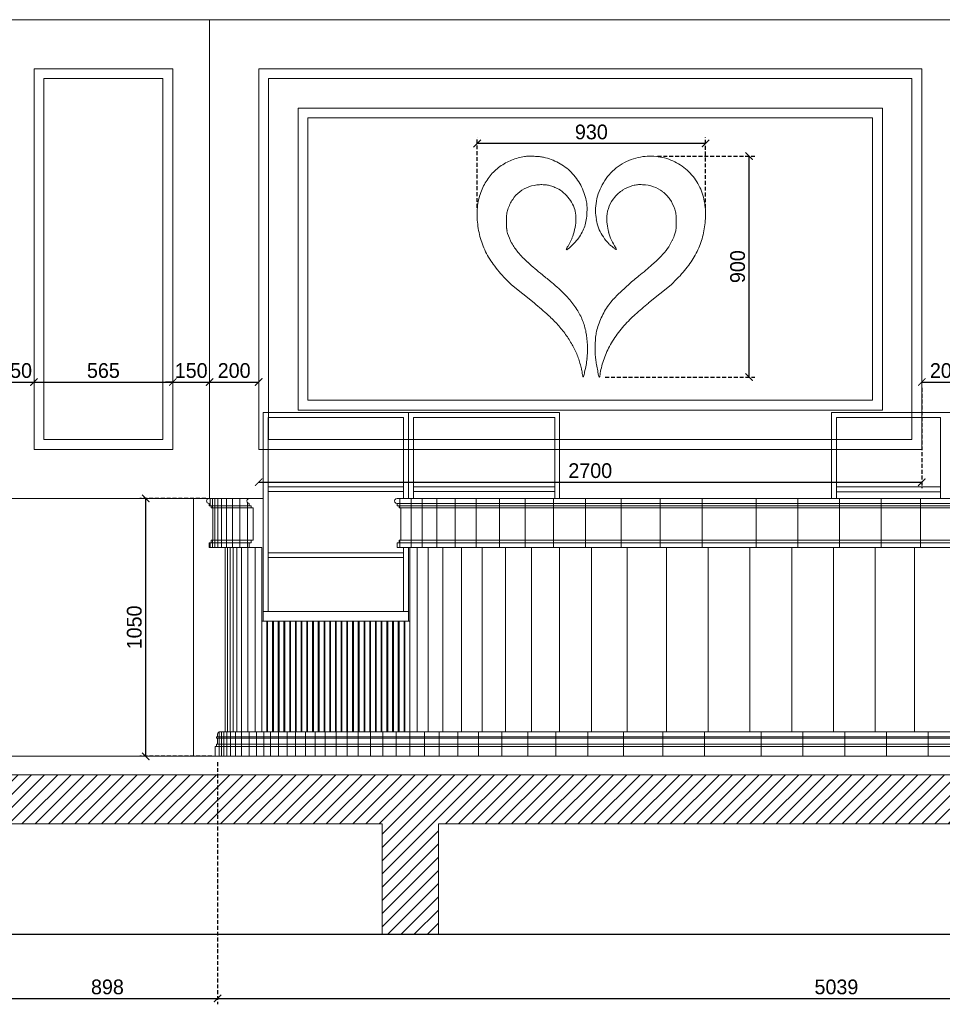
# Model space of a CAD drawing. Header units: millimetres. Extents: x 325 to 282792, y 120 to 12645.
# Tile 12 of 15: x 272861 to 276618, y 4775 to 8785. Entities that reach past the tile are written whole.
import ezdxf

# ---------------------------------------------------------------- set-up
doc = ezdxf.new("R2010")
doc.units = ezdxf.units.MM
doc.header["$LTSCALE"] = 2.5
doc.linetypes.add('DASHED2', pattern=[9.525, 6.35, -3.175])
for name, color, linetype, lineweight in [('Dimension', 40, 'Continuous', 0), ('ELEVATION 1', 143, 'Continuous', 18), ('ELEVATION 3', 23, 'Continuous', 13), ('ELEVATION 4', 157, 'Continuous', 9), ('ELEVATION 5', 156, 'Continuous', 5), ('HATCH LIGHT', 250, 'Continuous', 0)]:
    doc.layers.add(name, color=color, linetype=linetype, lineweight=lineweight)
doc.layers.add('ELEVATION-4', color=8, linetype='Continuous')
doc.styles.get("Standard").update_dxf_attribs({"font": 'GOTHIC.TTF'})
doc.dimstyles.new('AJKD_30', dxfattribs={"dimscale": 30, "dimtxt": 2, "dimasz": 1, "dimexe": 0.8, "dimexo": 0.8, "dimgap": 0.5, "dimtad": 1, "dimdec": 0, "dimzin": 0, "dimdsep": 46, "dimtxsty": 'Standard', "dimblk": 'ARCHTICK', "dimcen": 0.125, "dimclrd": 251, "dimclre": 251, "dimclrt": 42, "dimadec": 0, "dimazin": 0, "dimtfac": 1, "dimtdec": 0, "dimtix": 1, "dimtmove": 1, "dimatfit": 3, "dimfxl": 0, "dimtolj": 1, "dimtzin": 0, "dimarcsym": 0})

# ---------------------------------------------------------------- blocks, each defined once
blk = doc.blocks.new('logo')
for p, q in [((189541.6, -17674.9), (189551.6, -17685.2)), ((189822.6, -17685.2), (189832.2, -17675.4)), ((189590.2, -17716.1), (189551.6, -17685.2)), ((189784.2, -17716.1), (189822.6, -17685.2))]:
    blk.add_line(p, q)
for centre, radius, start, end in [((189586.5, -17558.6), 91.5, 112.1185, 126.4138), ((189587, -17559.8), 92.8, 97.9705, 112.1186), ((189581.8, -17522.4), 55.1, 90.8657, 97.9706), ((189583.5, -17635.4), 168.1, 87.7713, 90.8657), ((189583.5, -17636.1), 168.8, 84.6676, 87.7713), ((189593.4, -17529.3), 61.5, 78.0767, 84.6675), ((189586.8, -17560.9), 93.8, 61.4839, 78.0766), ((189786, -17557.2), 89.9, 97.278, 118.3298), ((189787, -17564.9), 97.7, 79.8391, 97.278), ((189788, -17559.1), 91.8, 61.5661, 79.839), ((189586.8, -17559), 92.1, 126.4138, 140.6671), ((189587.5, -17559.5), 92.3, 44.6842, 61.4839), ((189787.5, -17560), 93.1, 118.3298, 138.839), ((189788.6, -17558), 90.6, 43.1616, 61.5661), ((189589.1, -17560.9), 95, 140.6672, 154.5867), ((189587, -17560), 93, 27.9554, 44.6842), ((189788, -17560.4), 93.7, 138.839, 159.2775), ((189786.9, -17559.6), 93, 25.1085, 43.1617), ((189592.9, -17562.7), 99.2, 154.5867, 161.9893), ((189599.5, -17570.6), 54.6, 109.3351, 127.8426), ((189602.8, -17580.2), 64.7, 93.0443, 109.3351), ((189603, -17583.5), 68, 86.3747, 93.0443), ((189604.1, -17566.6), 51.1, 78.1147, 86.3747), ((189604, -17567.1), 51.6, 69.8981, 78.1147), ((189597.4, -17585.1), 70.7, 63.4113, 69.8982), ((189605.8, -17568.3), 52, 48.7908, 63.4113), ((189583.6, -17561.8), 96.8, 11.7186, 27.9554), ((189772.9, -17575.7), 60.4, 122.2625, 139.6901), ((189774.2, -17577.7), 62.9, 105.3414, 122.2626), ((189775.2, -17581.2), 66.4, 101.7002, 105.3414), ((189768, -17546.4), 30.9, 95.2486, 101.7003), ((189768.6, -17553.5), 38.1, 89.5787, 95.2487), ((189767.9, -17653.6), 138.2, 87.4053, 89.5786), ((189771.2, -17581), 65.5, 71.1279, 87.4053), ((189774.4, -17571.6), 55.6, 52.7259, 71.1279), ((189781.1, -17562.4), 99.4, 17.0447, 25.1086), ((189590.3, -17561.8), 96.4, 161.9894, 169.5503), ((189612.1, -17579.6), 70.1, 146.122, 161.5203), ((189600.2, -17571.6), 55.8, 127.8426, 146.1219), ((189595.7, -17579.9), 67.4, 36.7461, 48.7907), ((189597, -17578.9), 65.7, 24.5603, 36.7461), ((189587.5, -17561), 92.9, 8.5943, 11.7185), ((189786.4, -17559.8), 92, 159.2775, 180), ((189771.2, -17574.2), 58.2, 139.69, 157.4841), ((189774.2, -17571.9), 55.9, 34.3884, 52.726), ((189765, -17578.2), 67, 18.3714, 34.3884), ((189778.4, -17563.2), 102.2, 9.1475, 17.0448), ((189639.2, -17565.7), 145.6, 176.7666, 182.4239), ((189598.9, -17563.4), 105.2, 169.5504, 176.7666), ((189600.9, -17575.8), 58.2, 161.5203, 165.9212), ((189615.2, -17570.6), 45.7, 8.5653, 24.5603), ((189629.7, -17554.6), 50.2, 3.6417, 8.5942), ((189615, -17555.6), 64.9, 359.4111, 3.6416), ((189446.6, -17553.8), 233.3, 357.778, 359.4111), ((189767.4, -17572.6), 54, 157.4841, 176.2932), ((189765.8, -17577.9), 66.2, 14.3204, 18.3714), ((189770.2, -17564.5), 110.5, 1.5666, 9.1475), ((189649, -17565.3), 155.4, 182.424, 192.9547), ((189931.2, -17579.1), 387.9, 178.6355, 179.7894), ((189593.4, -17571.1), 50, 173.4133, 178.6354), ((189572.1, -17568.6), 28.6, 165.9212, 173.4132), ((189597.6, -17573.2), 63.5, 356.4546, 8.5653), ((189613.6, -17565.3), 65.7, 341.5506, 351.1878), ((189570.6, -17558.7), 109.2, 351.1878, 357.778), ((189786, -17559.8), 91.6, 180, 189.4612), ((189767.5, -17562.9), 72.9, 189.4612, 200.6966), ((189784.4, -17573.7), 71.1, 176.2932, 186.8497), ((189802.4, -17568.6), 28.4, 6.7003, 14.3204), ((189782.6, -17570.9), 48.3, 1.307, 6.7003), ((189437.9, -17578.8), 393.1, 0.1554, 1.307), ((189739.5, -17565.3), 141.2, 355.2594, 1.5665), ((189886.1, -17578.9), 342.8, 179.7894, 181.0417), ((189604.6, -17584.1), 61.3, 181.0416, 185.5188), ((189580.2, -17586.4), 36.7, 185.5188, 191.6805), ((189563.8, -17570.2), 97.5, 338.2995, 347.2395), ((189569.7, -17571.5), 91.4, 347.2395, 356.4546), ((189615.4, -17565.9), 63.8, 331.7505, 341.5506), ((189765.4, -17563.7), 70.6, 200.6966, 212.1252), ((189807.1, -17571), 93.9, 186.8497, 195.4135), ((189783.3, -17585.5), 47.6, 347.9032, 356.8384), ((189650.7, -17578.2), 180.3, 356.8385, 0.1554), ((189722.5, -17563.9), 158.3, 345.3049, 355.2594), ((189625.7, -17570.6), 131.5, 192.9547, 204.8921), ((189599.1, -17582.5), 56.1, 191.6805, 196.1646), ((189619.6, -17576.6), 77.4, 196.1646, 209.2705), ((189571.3, -17573.1), 89.5, 328.7654, 338.2994), ((189619.5, -17574), 56, 316.7884, 324.6129), ((189585.8, -17550), 97.4, 324.6128, 331.7505), ((189773.6, -17558.5), 80.3, 212.1252, 222.4996), ((189812.6, -17569.5), 99.7, 195.4134, 203.7358), ((189706.2, -17554.2), 130.7, 334.248, 338.4104), ((189787.5, -17586.4), 43.2, 338.4104, 347.9032), ((189746.3, -17570.2), 133.7, 334.0059, 345.3049), ((189640.2, -17565), 101, 209.2705, 220.0099), ((189735.3, -17670.1), 101.1, 152.6701, 153.703), ((189644.8, -17625.4), 0.252, 153.703, 223.7394), ((189645.5, -17624.7), 1.22, 223.7393, 311.1924), ((189691.3, -17647.4), 51.7, 150.2578, 152.6701), ((189441.8, -17391.9), 310.6, 311.1925, 312.9592), ((189731.7, -17670.4), 98.2, 148.7654, 150.2578), ((189554, -17512.5), 145.9, 312.9592, 316.7885), ((189789.2, -17544.2), 101.5, 222.4996, 226.0246), ((189793.8, -17539.5), 108.1, 226.0246, 229.3865), ((189809.7, -17570.8), 96.5, 203.7357, 212.2631), ((189823.2, -17505.2), 153.2, 229.3865, 231.4917), ((189729.4, -17623), 2.66, 231.4916, 270), ((189708.5, -17634.6), 23.2, 28.5115, 32.2631), ((189720.5, -17628.1), 9.56, 21.2388, 28.5115), ((189725, -17626.4), 4.73, 11.3726, 21.2388), ((189729.4, -17625.5), 0.184, 270, 11.3727), ((189714.3, -17549.8), 126, 316.4909, 324.0148), ((189748.6, -17574.7), 83.6, 324.0147, 334.2481), ((189637.6, -17565.1), 144.6, 204.8921, 216.2121), ((189694, -17519.9), 171.3, 220.0099, 227.9319), ((189645.7, -17484.7), 220.6, 311.0185, 316.4908), ((189735, -17564.7), 146.2, 323.2544, 334.006), ((189704.2, -17516.4), 227.1, 216.212, 224.2828), ((189988.6, -17193.5), 610.9, 227.932, 231.0065), ((189250.3, -17030.1), 823.1, 308.9639, 311.0185), ((189670.5, -17516.5), 226.7, 315.5161, 323.2545), ((188815.3, -18642.8), 1253.8, 50.0621, 51.0066), ((190124.4, -18110.9), 567, 128.9639, 131.1543), ((189349.1, -18005.1), 422.2, 47.9357, 50.0622), ((189455.4, -17887.4), 263.6, 45.1873, 47.9357), ((190024.5, -17996.6), 415.1, 131.1543, 133.9215), ((189531.7, -17810.5), 155.2, 41.1007, 45.1872), ((189526.1, -17815.5), 162.7, 32.9467, 41.1006), ((189961.9, -17931.6), 324.9, 133.9215, 136.9488), ((187888.7, -19722), 2630.4, 49.3382, 49.6953), ((189826.7, -17797.5), 135, 144.6544, 150.055), ((189792.1, -17773), 92.6, 136.9488, 144.6545), ((190106.7, -18119.7), 516.4, 130.2976, 131.9514), ((190854.2, -19001.1), 1672.1, 129.7831, 130.2976), ((189174.5, -18225.1), 657, 47.9662, 49.3383), ((189466.5, -17901.2), 220.9, 44.8734, 47.9663), ((189570.5, -17786.7), 109.8, 21.9954, 32.9466), ((189820.1, -17794.2), 127.6, 155.5668, 161.1596), ((189823.6, -17795.7), 131.4, 150.0549, 155.5669), ((189920.3, -17912.2), 237.5, 131.9514, 134.9072), ((189479.9, -17887.9), 202, 38.8395, 44.8734), ((189573.6, -17785.4), 106.4, 10.8509, 21.9953), ((189809.9, -17790.7), 116.8, 161.1596, 167.1362), ((189907.8, -17899.7), 219.8, 134.9073, 142.6017), ((189492.8, -17877.5), 185.5, 32.407, 38.8394), ((189536.9, -17792.4), 143.8, 1.9587, 10.8509), ((189923.6, -17795.2), 230.1, 174.6639, 177.7716), ((189764.4, -17780.3), 70.2, 167.1363, 174.6638), ((189872.7, -17872.9), 175.7, 142.6017, 151.7051), ((189501.6, -17871.9), 175, 25.7836, 32.4069), ((189513.4, -17793.2), 167.3, 358.0477, 1.9588), ((189928.3, -17795.3), 234.8, 177.7716, 180.9018), ((189855.5, -17863.6), 156.1, 151.7051, 161.3796), ((189522.7, -17861.7), 151.7, 18.4098, 25.7835), ((189524.1, -17793.6), 156.6, 353.9384, 358.0477), ((189799.7, -17797.4), 106.1, 180.9018, 186.5683), ((189854.1, -17791.1), 160.8, 186.5682, 189.5896), ((189525.3, -17860.8), 148.8, 16.6046, 18.4098), ((189489.3, -17871.6), 186.4, 15.0798, 16.6046), ((189506.7, -17866.9), 168.4, 13.5397, 15.0798), ((189481.6, -17786.5), 199.7, 346.4568, 349.9114), ((189518, -17793), 162.8, 349.9114, 353.9385), ((190100.8, -17749.4), 411, 189.5895, 191.0888), ((189827.9, -17854.3), 127, 161.3797, 172.6752), ((189628.6, -17837.5), 43, 9.2921, 13.5397), ((191550.3, -17523.1), 1904.3, 189.2921, 189.5894), ((189673.9, -17840.1), 1.2, 189.5894, 240.2739), ((189673.5, -17840.8), 0.425, 240.274, 345.8914), ((188901.3, -17646.7), 796.7, 345.8914, 346.4568), ((190428, -17685.3), 744.5, 191.0888, 191.8996), ((189709.6, -17836.7), 10.3, 191.8996, 209.2326), ((189700.8, -17841.6), 0.249, 209.2325, 300.5177), ((189700.5, -17841.1), 0.804, 300.5178, 339.5644), ((189694.7, -17838.9), 7.08, 339.5644, 349.9491), ((189659.1, -17832.6), 43.2, 349.9492, 352.6752)]:
    blk.add_arc(centre, radius, start, end)
blk = doc.blocks.new('_ArchTick')
at = {"color": 0, "linetype": 'ByBlock', "const_width": 0.15}
blk.add_lwpolyline([(-0.5, -0.5), (0.5, 0.5)], dxfattribs=at)
blk = doc.blocks.new('*D156')
at = {"layer": 'Defpoints', "color": 0}
for p in [(272769.7, 5785.3), (273667.4, 5785.3), (273667.4, 4799.3)]:
    blk.add_point(p, dxfattribs=at)
at = {"layer": 'Dimension', "color": 251, "linetype": 'DASHED2', "lineweight": -2}
for p, q in [((272769.7, 5761.3), (272769.7, 4775.3)), ((273667.4, 5761.3), (273667.4, 4775.3))]:
    blk.add_line(p, q, dxfattribs=at)
at = {"layer": 'Dimension', "color": 251, "lineweight": -2}
blk.add_line((272769.7, 4799.3), (273667.4, 4799.3), dxfattribs=at)
at = {"layer": 'Dimension', "color": 251, "lineweight": -2, "xscale": 30, "yscale": 30, "zscale": 30, "rotation": 180}
blk.add_blockref('_ArchTick', (272769.7, 4799.3), dxfattribs=at)
at = {"layer": 'Dimension', "color": 251, "lineweight": -2, "xscale": 30, "yscale": 30, "zscale": 30}
blk.add_blockref('_ArchTick', (273667.4, 4799.3), dxfattribs=at)
at = {"layer": 'Dimension', "color": 42, "insert": (273218.6, 4845.8), "char_height": 60, "attachment_point": 5}
blk.add_mtext('\\A1;898', dxfattribs=at)
blk = doc.blocks.new('*D157')
at = {"layer": 'Defpoints', "color": 0}
for p in [(273667.4, 5785.3), (278706.7, 5785.3), (278706.7, 4799.3)]:
    blk.add_point(p, dxfattribs=at)
at = {"layer": 'Dimension', "color": 251, "linetype": 'DASHED2', "lineweight": -2}
for p, q in [((273667.4, 5761.3), (273667.4, 4775.3)), ((278706.7, 5761.3), (278706.7, 4775.3))]:
    blk.add_line(p, q, dxfattribs=at)
at = {"layer": 'Dimension', "color": 251, "lineweight": -2}
blk.add_line((273667.4, 4799.3), (278706.7, 4799.3), dxfattribs=at)
at = {"layer": 'Dimension', "color": 251, "lineweight": -2, "xscale": 30, "yscale": 30, "zscale": 30, "rotation": 180}
blk.add_blockref('_ArchTick', (273667.4, 4799.3), dxfattribs=at)
at = {"layer": 'Dimension', "color": 251, "lineweight": -2, "xscale": 30, "yscale": 30, "zscale": 30}
blk.add_blockref('_ArchTick', (278706.7, 4799.3), dxfattribs=at)
at = {"layer": 'Dimension', "color": 42, "insert": (276187.1, 4845.8), "char_height": 60, "attachment_point": 5}
blk.add_mtext('\\A1;5039', dxfattribs=at)
blk = doc.blocks.new('*D167')
at = {"layer": 'Defpoints', "color": 0}
for p in [(272769.7, 7309.5), (272919.7, 7309.5), (272919.7, 7309.5)]:
    blk.add_point(p, dxfattribs=at)
at = {"layer": 'Dimension', "color": 251, "lineweight": -2}
for p, q in [((272769.7, 7309.5), (272739.7, 7309.5)), ((272769.7, 7309.5), (272919.7, 7309.5)), ((272919.7, 7309.5), (272949.7, 7309.5))]:
    blk.add_line(p, q, dxfattribs=at)
at = {"layer": 'Dimension', "color": 251, "lineweight": -2, "xscale": 30, "yscale": 30, "zscale": 30}
blk.add_blockref('_ArchTick', (272769.7, 7309.5), dxfattribs=at)
at = {"layer": 'Dimension', "color": 251, "lineweight": -2, "xscale": 30, "yscale": 30, "zscale": 30, "rotation": 180}
blk.add_blockref('_ArchTick', (272919.7, 7309.5), dxfattribs=at)
at = {"layer": 'Dimension', "color": 42, "insert": (272844.7, 7356), "char_height": 60, "attachment_point": 5}
blk.add_mtext('\\A1;150', dxfattribs=at)
blk = doc.blocks.new('*D168')
at = {"layer": 'Defpoints', "color": 0}
for p in [(272919.7, 7309.5), (273484.7, 7309.5), (273484.7, 7309.5)]:
    blk.add_point(p, dxfattribs=at)
at = {"layer": 'Dimension', "color": 251, "lineweight": -2}
blk.add_line((272919.7, 7309.5), (273484.7, 7309.5), dxfattribs=at)
at = {"layer": 'Dimension', "color": 251, "lineweight": -2, "xscale": 30, "yscale": 30, "zscale": 30, "rotation": 180}
blk.add_blockref('_ArchTick', (272919.7, 7309.5), dxfattribs=at)
at = {"layer": 'Dimension', "color": 251, "lineweight": -2, "xscale": 30, "yscale": 30, "zscale": 30}
blk.add_blockref('_ArchTick', (273484.7, 7309.5), dxfattribs=at)
at = {"layer": 'Dimension', "color": 42, "insert": (273202.2, 7356), "char_height": 60, "attachment_point": 5}
blk.add_mtext('\\A1;565', dxfattribs=at)
blk = doc.blocks.new('*D169')
at = {"layer": 'Defpoints', "color": 0}
for p in [(273484.7, 7309.5), (273634.7, 7309.6), (273634.7, 7309.5)]:
    blk.add_point(p, dxfattribs=at)
at = {"layer": 'Dimension', "color": 251, "lineweight": -2}
for p, q in [((273484.7, 7309.5), (273454.7, 7309.5)), ((273484.7, 7309.5), (273634.7, 7309.5)), ((273634.7, 7309.5), (273664.7, 7309.5))]:
    blk.add_line(p, q, dxfattribs=at)
at = {"layer": 'Dimension', "color": 251, "linetype": 'DASHED2', "lineweight": -2}
blk.add_line((273634.7, 7285.6), (273634.7, 7285.5), dxfattribs=at)
at = {"layer": 'Dimension', "color": 251, "lineweight": -2, "xscale": 30, "yscale": 30, "zscale": 30}
blk.add_blockref('_ArchTick', (273484.7, 7309.5), dxfattribs=at)
at = {"layer": 'Dimension', "color": 251, "lineweight": -2, "xscale": 30, "yscale": 30, "zscale": 30, "rotation": 180}
blk.add_blockref('_ArchTick', (273634.7, 7309.5), dxfattribs=at)
at = {"layer": 'Dimension', "color": 42, "insert": (273559.7, 7356), "char_height": 60, "attachment_point": 5}
blk.add_mtext('\\A1;150', dxfattribs=at)
blk = doc.blocks.new('*D170')
at = {"layer": 'Defpoints', "color": 0}
for p in [(273634.7, 7309.6), (273834.7, 7309.6), (273834.7, 7309.5)]:
    blk.add_point(p, dxfattribs=at)
at = {"layer": 'Dimension', "color": 251, "lineweight": -2}
blk.add_line((273634.7, 7309.6), (273834.7, 7309.6), dxfattribs=at)
at = {"layer": 'Dimension', "color": 251, "linetype": 'DASHED2', "lineweight": -2}
blk.add_line((273834.7, 7333.5), (273834.7, 7333.6), dxfattribs=at)
at = {"layer": 'Dimension', "color": 251, "lineweight": -2, "xscale": 30, "yscale": 30, "zscale": 30, "rotation": 180}
blk.add_blockref('_ArchTick', (273634.7, 7309.6), dxfattribs=at)
at = {"layer": 'Dimension', "color": 251, "lineweight": -2, "xscale": 30, "yscale": 30, "zscale": 30}
blk.add_blockref('_ArchTick', (273834.7, 7309.6), dxfattribs=at)
at = {"layer": 'Dimension', "color": 42, "insert": (273734.7, 7356.1), "char_height": 60, "attachment_point": 5}
blk.add_mtext('\\A1;200', dxfattribs=at)
blk = doc.blocks.new('*D171')
at = {"layer": 'Defpoints', "color": 0}
for p in [(276534.7, 7309.5), (273834.7, 6901.9), (276534.7, 6901.9)]:
    blk.add_point(p, dxfattribs=at)
at = {"layer": 'Dimension', "color": 251, "linetype": 'DASHED2', "lineweight": -2}
blk.add_line((276534.7, 7285.5), (276534.7, 6877.9), dxfattribs=at)
at = {"layer": 'Dimension', "color": 251, "lineweight": -2}
blk.add_line((273834.7, 6901.9), (276534.7, 6901.9), dxfattribs=at)
at = {"layer": 'Dimension', "color": 251, "lineweight": -2, "xscale": 30, "yscale": 30, "zscale": 30, "rotation": 180}
blk.add_blockref('_ArchTick', (273834.7, 6901.9), dxfattribs=at)
at = {"layer": 'Dimension', "color": 251, "lineweight": -2, "xscale": 30, "yscale": 30, "zscale": 30}
blk.add_blockref('_ArchTick', (276534.7, 6901.9), dxfattribs=at)
at = {"layer": 'Dimension', "color": 42, "insert": (275184.7, 6948.4), "char_height": 60, "attachment_point": 5}
blk.add_mtext('\\A1;2700', dxfattribs=at)
blk = doc.blocks.new('*D172')
at = {"layer": 'Defpoints', "color": 0}
for p in [(276534.7, 7309.5), (276734.7, 7309.5), (276734.7, 7309.5)]:
    blk.add_point(p, dxfattribs=at)
at = {"layer": 'Dimension', "color": 251, "lineweight": -2}
blk.add_line((276534.7, 7309.5), (276734.7, 7309.5), dxfattribs=at)
at = {"layer": 'Dimension', "color": 251, "lineweight": -2, "xscale": 30, "yscale": 30, "zscale": 30, "rotation": 180}
blk.add_blockref('_ArchTick', (276534.7, 7309.5), dxfattribs=at)
at = {"layer": 'Dimension', "color": 251, "lineweight": -2, "xscale": 30, "yscale": 30, "zscale": 30}
blk.add_blockref('_ArchTick', (276734.7, 7309.5), dxfattribs=at)
at = {"layer": 'Dimension', "color": 42, "insert": (276634.7, 7356), "char_height": 60, "attachment_point": 5}
blk.add_mtext('\\A1;200', dxfattribs=at)
blk = doc.blocks.new('*D183')
at = {"layer": 'Defpoints', "color": 0}
for p in [(273374.7, 6835.3), (273642.7, 6835.3), (273667.4, 5785.3)]:
    blk.add_point(p, dxfattribs=at)
at = {"layer": 'Dimension', "color": 251, "linetype": 'DASHED2', "lineweight": -2}
for p, q in [((273618.7, 6835.3), (273350.7, 6835.3)), ((273643.4, 5785.3), (273350.7, 5785.3))]:
    blk.add_line(p, q, dxfattribs=at)
at = {"layer": 'Dimension', "color": 251, "lineweight": -2}
blk.add_line((273374.7, 5785.3), (273374.7, 6835.3), dxfattribs=at)
at = {"layer": 'Dimension', "color": 251, "lineweight": -2, "xscale": 30, "yscale": 30, "zscale": 30}
for p, rotation in [((273374.7, 6835.3), 90), ((273374.7, 5785.3), 270)]:
    blk.add_blockref('_ArchTick', p, dxfattribs=dict(at, rotation=rotation))
at = {"layer": 'Dimension', "color": 42, "insert": (273328.2, 6310.3), "char_height": 60, "attachment_point": 5, "rotation": 90}
blk.add_mtext('\\A1;1050', dxfattribs=at)
blk = doc.blocks.new('*D199')
at = {"layer": 'Defpoints', "color": 0}
for p in [(275434.9, 8229.5), (275831.6, 8229.5), (275221.8, 7329.5)]:
    blk.add_point(p, dxfattribs=at)
at = {"layer": 'Dimension', "color": 251, "linetype": 'DASHED2', "lineweight": -2}
for p, q in [((275458.9, 8229.5), (275855.6, 8229.5)), ((275245.8, 7329.5), (275855.6, 7329.5))]:
    blk.add_line(p, q, dxfattribs=at)
at = {"layer": 'Dimension', "color": 251, "lineweight": -2}
blk.add_line((275831.6, 7329.5), (275831.6, 8229.5), dxfattribs=at)
at = {"layer": 'Dimension', "color": 251, "lineweight": -2, "xscale": 30, "yscale": 30, "zscale": 30}
for p, rotation in [((275831.6, 8229.5), 90), ((275831.6, 7329.5), 270)]:
    blk.add_blockref('_ArchTick', p, dxfattribs=dict(at, rotation=rotation))
at = {"layer": 'Dimension', "color": 42, "insert": (275785.1, 7779.5), "char_height": 60, "attachment_point": 5, "rotation": 90}
blk.add_mtext('\\A1;900', dxfattribs=at)
blk = doc.blocks.new('*D200')
at = {"layer": 'Defpoints', "color": 0}
for p in [(274724.2, 8281.2), (274724.2, 7995.3), (275654.1, 7993.7)]:
    blk.add_point(p, dxfattribs=at)
at = {"layer": 'Dimension', "color": 251, "linetype": 'DASHED2', "lineweight": -2}
for p, q in [((274724.2, 8019.3), (274724.2, 8305.2)), ((275654.1, 8017.7), (275654.1, 8305.2))]:
    blk.add_line(p, q, dxfattribs=at)
at = {"layer": 'Dimension', "color": 251, "lineweight": -2}
blk.add_line((275654.1, 8281.2), (274724.2, 8281.2), dxfattribs=at)
at = {"layer": 'Dimension', "color": 251, "lineweight": -2, "xscale": 30, "yscale": 30, "zscale": 30, "rotation": 180}
blk.add_blockref('_ArchTick', (274724.2, 8281.2), dxfattribs=at)
at = {"layer": 'Dimension', "color": 251, "lineweight": -2, "xscale": 30, "yscale": 30, "zscale": 30}
blk.add_blockref('_ArchTick', (275654.1, 8281.2), dxfattribs=at)
at = {"layer": 'Dimension', "color": 42, "insert": (275189.2, 8327.7), "char_height": 60, "attachment_point": 5}
blk.add_mtext('\\A1;930', dxfattribs=at)

msp = doc.modelspace()

# ---------------------------------------------------------------- hatches: boundary and pattern name
at = {"layer": 'HATCH LIGHT'}
h = msp.add_hatch(dxfattribs=at)
h.set_pattern_fill('ANSI31', color=256, scale=12)
h.set_pattern_definition([(45, (-139501.004, -30552.65), (-26.9407684, 26.9407684), [])])
h.paths.add_polyline_path([(281129.2, 5710.3), (275955.7, 5710.3), (275955.7, 5510.3), (276702.9, 5510.3), (276702.9, 5060.3), (276932.9, 5060.3), (276932.9, 5510.3), (279068.9, 5510.3), (279068.9, 5060.3), (279298.9, 5060.3), (279298.9, 5510.3), (281129.2, 5510.3)])
h.paths.add_polyline_path([(282592.3, 5710.3), (281129.2, 5710.3), (281129.2, 5510.3), (281434.9, 5510.3), (281434.9, 5060.3), (281664.9, 5060.3), (281664.9, 5510.3), (282592.3, 5510.3)])
h.paths.add_polyline_path([(266880.7, 5710.3), (266880.7, 5510.3), (267238.9, 5510.3), (267238.9, 5060.3), (267468.9, 5060.3), (267468.9, 5510.3), (269604.9, 5510.3), (269604.9, 5060.3), (269834.9, 5060.3), (269834.9, 5510.3), (271970.9, 5510.3), (271970.9, 5060.3), (272200.9, 5060.3), (272200.9, 5510.3), (274336.9, 5510.3), (274336.9, 5060.3), (274566.9, 5060.3), (274566.9, 5510.3), (275955.7, 5510.3), (275955.7, 5710.3)])

# ---------------------------------------------------------------- linework, layer by layer
at = {"layer": 'ELEVATION 1'}
for p, q in [((266880.7, 5710.3), (282592.3, 5710.3)), ((274336.9, 5510.3), (272200.9, 5510.3)), ((274336.9, 5060.3), (274336.9, 5510.3)), ((274566.9, 5510.3), (274566.9, 5060.3)), ((276702.9, 5510.3), (274566.9, 5510.3)), ((274566.9, 5060.3), (274336.9, 5060.3))]:
    msp.add_line(p, q, dxfattribs=at)
at = {"layer": 'ELEVATION 3'}
for p, q in [((273632.4, 6835.3), (273796.2, 6835.3)), ((273796.2, 6835.3), (273852.8, 6835.3)), ((274398, 6835.3), (276661.9, 6835.3)), ((273632.5, 6805.3), (273632.5, 6815.3)), ((273632.5, 6805.3), (273804.2, 6805.3)), ((273640.5, 6797.3), (273640.5, 6805.3)), ((273640.5, 6797.3), (273812.2, 6797.3)), ((273648.5, 6665.3), (273648.5, 6797.3)), ((273796.2, 6805.3), (273796.2, 6815.3)), ((273804.2, 6797.3), (273804.2, 6805.3)), ((273812.2, 6665.3), (273812.2, 6797.3)), ((274398, 6805.3), (274398, 6815.3)), ((274398, 6815.3), (276661.9, 6815.3)), ((274398, 6805.3), (276661.9, 6805.3)), ((274406, 6797.3), (274406, 6805.3)), ((274406, 6797.3), (276653.9, 6797.3)), ((274414, 6665.3), (274414, 6797.3)), ((273640.5, 6665.3), (273812.2, 6665.3)), ((273640.5, 6655.3), (273640.5, 6665.3)), ((273804.2, 6655.3), (273804.2, 6665.3)), ((274406, 6655.3), (274406, 6665.3)), ((274406, 6665.3), (276653.9, 6665.3)), ((273804.2, 6655.3), (273632.5, 6655.3)), ((273632.5, 6635.3), (273632.5, 6655.3)), ((273632.5, 6635.3), (273847.8, 6635.3)), ((273698, 5885.3), (273698, 6635.3)), ((273796.2, 6635.3), (273796.2, 6655.3)), ((273847.8, 6335.3), (273847.8, 6635.3)), ((274398, 6635.3), (274398, 6655.3)), ((274398, 6655.3), (276661.9, 6655.3)), ((274398, 6635.3), (276661.9, 6635.3)), ((274449.7, 6335.3), (274449.7, 6635.3)), ((274449.7, 6335.3), (273847.8, 6335.3)), ((273662.5, 5865.3), (273662.5, 5859.3)), ((273662.5, 5865.2), (278706.7, 5865.2)), ((273662.5, 5859.3), (278706.7, 5859.3)), ((273667.5, 5875.3), (273667.5, 5865.3)), ((273667.5, 5859.3), (273667.5, 5835.3)), ((273698, 5885.3), (273677.5, 5885.3)), ((273698, 5885.3), (278706.7, 5885.3)), ((273657.5, 5825.3), (273657.5, 5785.3)), ((273657.5, 5825.3), (273662.5, 5825.3)), ((273662.5, 5835.3), (278706.7, 5835.3)), ((273662.5, 5825.3), (273662.5, 5835.3)), ((273662.5, 5825.3), (278706.7, 5825.3))]:
    msp.add_line(p, q, dxfattribs=at)
for centre, start, end in [((273632.5, 6825.3), 90.4512, 269.9991), ((273796.2, 6825.3), 89.9997, 270.0003), ((274398, 6825.3), 89.9996, 270.0004), ((273677.5, 5875.3), 90, 180)]:
    msp.add_arc(centre, 10, start, end, dxfattribs=at)
at = {"layer": 'ELEVATION 4'}
for p, q in [((272769.7, 6835.3), (273642.7, 6835.3)), ((273569.7, 6835.3), (273569.7, 5785.3)), ((273847.8, 6335.3), (273847.8, 5885.3)), ((273867.8, 6335.3), (273867.8, 5885.3)), ((273871.1, 6335.3), (273871.1, 5885.3)), ((273891.1, 6335.3), (273891.1, 5885.3)), ((273894.4, 6335.3), (273894.4, 5885.3)), ((273914.4, 6335.3), (273914.4, 5885.3)), ((273917.6, 6335.3), (273917.6, 5885.3)), ((273937.6, 6335.3), (273937.6, 5885.3)), ((273940.9, 6335.3), (273940.9, 5885.3)), ((273960.9, 6335.3), (273960.9, 5885.3)), ((273964.2, 6335.3), (273964.2, 5885.3)), ((273984.2, 6335.3), (273984.2, 5885.3)), ((273987.5, 6335.3), (273987.5, 5885.3)), ((274007.5, 6335.3), (274007.5, 5885.3)), ((274010.7, 6335.3), (274010.7, 5885.3)), ((274030.7, 6335.3), (274030.7, 5885.3)), ((274034, 6335.3), (274034, 5885.3)), ((274054, 6335.3), (274054, 5885.3)), ((274057.3, 6335.3), (274057.3, 5885.3)), ((274077.3, 6335.3), (274077.3, 5885.3)), ((274080.6, 6335.3), (274080.6, 5885.3)), ((274100.6, 6335.3), (274100.6, 5885.3)), ((274103.8, 6335.3), (274103.8, 5885.3)), ((274123.8, 6335.3), (274123.8, 5885.3)), ((274127.1, 6335.3), (274127.1, 5885.3)), ((274147.1, 6335.3), (274147.1, 5885.3)), ((274150.4, 6335.3), (274150.4, 5885.3)), ((274170.4, 6335.3), (274170.4, 5885.3)), ((274173.7, 6335.3), (274173.7, 5885.3)), ((274193.7, 6335.3), (274193.7, 5885.3)), ((274196.9, 6335.3), (274196.9, 5885.3)), ((274216.9, 6335.3), (274216.9, 5885.3)), ((274220.2, 6335.3), (274220.2, 5885.3)), ((274240.2, 6335.3), (274240.2, 5885.3)), ((274243.5, 6335.3), (274243.5, 5885.3)), ((274263.5, 6335.3), (274263.5, 5885.3)), ((274266.8, 6335.3), (274266.8, 5885.3)), ((274286.8, 6335.3), (274286.8, 5885.3)), ((274290, 6335.3), (274290, 5885.3)), ((274310, 6335.3), (274310, 5885.3)), ((274313.3, 6335.3), (274313.3, 5885.3)), ((274333.3, 6335.3), (274333.3, 5885.3)), ((274336.6, 6335.3), (274336.6, 5885.3)), ((274356.6, 6335.3), (274356.6, 5885.3)), ((274359.9, 6335.3), (274359.9, 5885.3)), ((274379.9, 6335.3), (274379.9, 5885.3)), ((274383.1, 6335.3), (274383.1, 5885.3)), ((274403.1, 6335.3), (274403.1, 5885.3)), ((274406.4, 6335.3), (274406.4, 5885.3)), ((274426.4, 6335.3), (274426.4, 5885.3)), ((274429.7, 6335.3), (274429.7, 5885.3)), ((274449.7, 6335.3), (274449.7, 5885.3)), ((282592.3, 5785.3), (266880.7, 5785.3))]:
    msp.add_line(p, q, dxfattribs=at)
at = {"layer": 'ELEVATION 5'}
for p, q in [((273634.7, 8785.3), (273634.7, 6835.3)), ((273852.8, 6335.3), (273852.8, 7185.3)), ((274444.7, 7185.3), (273852.8, 7185.3)), ((274444.7, 6835.3), (274444.7, 7185.4)), ((274444.7, 7185.4), (275060.2, 7185.4)), ((275060.2, 7185.4), (275060.2, 6835.3)), ((276167.3, 7185.3), (277579.7, 7185.3)), ((276167.3, 7185.3), (276167.3, 6835.3)), ((273872.8, 6375.3), (273872.8, 7165.3)), ((274424.7, 7165.3), (273872.8, 7165.3)), ((274424.7, 6835.3), (274424.7, 7165.3)), ((274464.7, 6835.3), (274464.7, 7165.4)), ((274464.7, 7165.4), (275040.2, 7165.4)), ((275040.2, 7165.4), (275040.2, 6835.3)), ((276187.3, 7165.3), (276610.8, 7165.3)), ((276187.3, 7165.3), (276187.3, 6835.3)), ((276610.8, 6835.3), (276610.8, 7165.3)), ((274424.7, 6882.3), (273872.8, 6882.3)), ((274424.7, 6863.8), (273872.8, 6863.8)), ((275040.2, 6882.3), (274464.7, 6882.3)), ((275040.2, 6863.8), (274464.7, 6863.8)), ((276187.3, 6882.3), (276610.8, 6882.3)), ((276187.3, 6862.3), (276610.8, 6862.3)), ((274424.7, 6375.3), (274424.7, 6635.3)), ((274444.7, 6335.3), (274444.7, 6635.3)), ((274424.7, 6613.8), (273872.8, 6613.8)), ((274424.7, 6595.3), (273872.8, 6595.3)), ((274444.7, 6375.3), (273852.8, 6375.3))]:
    msp.add_line(p, q, dxfattribs=at)
for points in [[(273484.7, 8585.2), (272919.7, 8585.2), (272919.7, 7035.3), (273484.7, 7035.3)], [(276534.7, 8585.2), (273834.7, 8585.2), (273834.7, 7035.3), (276534.7, 7035.3)], [(273444.7, 8545.2), (272959.7, 8545.2), (272959.7, 7075.3), (273444.7, 7075.3)], [(276494.7, 8545.2), (273874.7, 8545.2), (273874.7, 7075.3), (276494.7, 7075.3)], [(276374.7, 8425.2), (273994.7, 8425.2), (273994.7, 7195.3), (276374.7, 7195.3)], [(276334.7, 8385.2), (274034.7, 8385.2), (274034.7, 7235.3), (276334.7, 7235.3)]]:
    msp.add_lwpolyline(points, close=True, dxfattribs=at)
at = {"layer": 'ELEVATION-4'}
msp.add_line((266880.7, 5060.3), (282592.3, 5060.3), dxfattribs=at)
at = {"layer": 'HATCH LIGHT'}
for p, q in [((268434.5, 8785.3), (280178.3, 8785.3)), ((273636.5, 6805.3), (273636.5, 6835)), ((273646.5, 6797.3), (273646.5, 6835)), ((273656.5, 6635.3), (273656.5, 6835)), ((273668.5, 6635.3), (273668.5, 6835)), ((273683.5, 6635.3), (273683.5, 6835)), ((273703.5, 6635.3), (273703.5, 6835)), ((273728.5, 6635.3), (273728.5, 6835)), ((273758.5, 6635.3), (273758.5, 6835)), ((273788.5, 6831.4), (273788.5, 6835)), ((273788.5, 6635.3), (273788.5, 6818.9)), ((274410, 6835.3), (274410, 6797)), ((274455, 6835.3), (274455, 6635.3)), ((274500, 6835.3), (274500, 6635.3)), ((274560, 6835.3), (274560, 6635.3)), ((274635, 6835.3), (274635, 6635.3)), ((274720, 6835.3), (274720, 6635.3)), ((274815, 6835.3), (274815, 6635.3)), ((274920, 6835.3), (274920, 6635.3)), ((275035, 6835.3), (275035, 6635.3)), ((275165, 6835.3), (275165, 6635.3)), ((275310, 6835.3), (275310, 6635.3)), ((275470, 6835.3), (275470, 6635.3)), ((275640, 6835.3), (275640, 6635.3)), ((275860, 6835.3), (275860, 6635.3)), ((276030, 6835.3), (276030, 6635.3)), ((276200, 6835.3), (276200, 6635.3)), ((276370, 6835.3), (276370, 6635.3)), ((276530, 6835.3), (276530, 6635.3)), ((273646.5, 6635.3), (273646.5, 6665)), ((274410, 6665), (274410, 6635.3)), ((273636.5, 6635.3), (273636.5, 6655)), ((273708, 6635.3), (273708, 5885.3)), ((273718, 6635.3), (273718, 5885.3)), ((273730, 6635.3), (273730, 5885.3)), ((273745, 6635.3), (273745, 5885.3)), ((273765, 6635.3), (273765, 5885.3)), ((273790, 6635.3), (273790, 5885.3)), ((273820, 6635.3), (273820, 5885.3)), ((274480, 6635.3), (274480, 5885.3)), ((274525, 6635.3), (274525, 5885.3)), ((274585, 6635.3), (274585, 5885.3)), ((274660, 6635.3), (274660, 5885.3)), ((274745, 6635.3), (274745, 5885.3)), ((274840, 6635.3), (274840, 5885.3)), ((274945, 6635.3), (274945, 5885.3)), ((275060, 6635.3), (275060, 5885.3)), ((275190, 6635.3), (275190, 5885.3)), ((275335, 6635.3), (275335, 5885.3)), ((275495, 6635.3), (275495, 5885.3)), ((275665, 6635.3), (275665, 5885.3)), ((275835, 6635.3), (275835, 5885.3)), ((276005, 6635.3), (276005, 5885.3)), ((276175, 6635.3), (276175, 5885.3)), ((276345, 6635.3), (276345, 5885.3)), ((276505, 6635.3), (276505, 5885.3)), ((273673.2, 5785.3), (273673.2, 5884.4)), ((273683.2, 5785.3), (273683.2, 5885.3)), ((273693.2, 5785.3), (273693.2, 5885.3)), ((273705.2, 5785.3), (273705.2, 5885.3)), ((273720.2, 5785.3), (273720.2, 5885.3)), ((273740.2, 5785.3), (273740.2, 5885.3)), ((273765.2, 5785.3), (273765.2, 5885.3)), ((273795.2, 5785.3), (273795.2, 5885.3)), ((273825.2, 5785.3), (273825.2, 5885.3)), ((273855.2, 5785.3), (273855.2, 5885.3)), ((273883, 5885.3), (273883, 5785.3)), ((273915, 5885.3), (273915, 5785.3)), ((273950, 5885.3), (273950, 5785.3)), ((273985, 5885.3), (273985, 5785.3)), ((274025, 5885.3), (274025, 5785.3)), ((274065, 5885.3), (274065, 5785.3)), ((274105, 5885.3), (274105, 5785.3)), ((274150, 5885.3), (274150, 5785.3)), ((274195, 5885.3), (274195, 5785.3)), ((274240, 5885.3), (274240, 5785.3)), ((274290, 5885.3), (274290, 5785.3)), ((274340, 5885.3), (274340, 5785.3)), ((274395, 5885.3), (274395, 5785.3)), ((274450, 5885.3), (274450, 5785.3)), ((274510, 5885.3), (274510, 5785.3)), ((274570, 5885.3), (274570, 5785.3)), ((274645, 5885.3), (274645, 5785.3)), ((274730, 5885.3), (274730, 5785.3)), ((274825, 5885.3), (274825, 5785.3)), ((274930, 5885.3), (274930, 5785.3)), ((275045, 5885.3), (275045, 5785.3)), ((275175, 5885.3), (275175, 5785.3)), ((275320, 5885.3), (275320, 5785.3)), ((275480, 5885.3), (275480, 5785.3)), ((275650, 5885.3), (275650, 5785.3)), ((275881, 5885.3), (275881, 5785.3)), ((276051, 5885.3), (276051, 5785.3)), ((276221, 5885.3), (276221, 5785.3)), ((276391, 5885.3), (276391, 5785.3)), ((276561, 5885.3), (276561, 5785.3))]:
    msp.add_line(p, q, dxfattribs=at)

# ---------------------------------------------------------------- block references
at = {"layer": 'ELEVATION 5', "xscale": 2.402428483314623, "yscale": 2.402428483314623, "zscale": 2.402428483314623}
msp.add_blockref('logo', (-180520.7, 50193.2), dxfattribs=at)

# ---------------------------------------------------------------- dimensions: what is measured, and where the dimension line sits
at = {"layer": 'Dimension'}
for base, p1, p2, picture, middle in [((274724.2, 8281.2), (275654.1, 7993.7), (274724.2, 7995.3), '*D200', (275189.2, 8327.7)), ((272919.7, 7309.5), (272769.7, 7309.5), (272919.7, 7309.5), '*D167', (272844.7, 7356)), ((273484.7, 7309.5), (272919.7, 7309.5), (273484.7, 7309.5), '*D168', (273202.2, 7356)), ((273634.7, 7309.5), (273484.7, 7309.5), (273634.7, 7309.6), '*D169', (273559.7, 7356)), ((273834.7, 7309.6), (273634.7, 7309.6), (273834.7, 7309.5), '*D170', (273734.7, 7356.1)), ((276734.7, 7309.5), (276534.7, 7309.5), (276734.7, 7309.5), '*D172', (276634.7, 7356)), ((276534.7, 6901.9), (273834.7, 6901.9), (276534.7, 7309.5), '*D171', (275184.7, 6948.4)), ((273667.4, 4799.3), (272769.7, 5785.3), (273667.4, 5785.3), '*D156', (273218.6, 4845.8)), ((278706.7, 4799.3), (273667.4, 5785.3), (278706.7, 5785.3), '*D157', (276187.1, 4845.8))]:
    dim = msp.add_linear_dim(base=base, p1=p1, p2=p2, dimstyle='AJKD_30', dxfattribs=at)
    dim.commit()
    dim.dimension.update_dxf_attribs({"geometry": picture, "text_midpoint": middle})
for base, p1, p2, picture, middle in [((275831.6, 8229.5), (275221.8, 7329.5), (275434.9, 8229.5), '*D199', (275785.1, 7779.5)), ((273374.7, 6835.3), (273667.4, 5785.3), (273642.7, 6835.3), '*D183', (273328.2, 6310.3))]:
    dim = msp.add_linear_dim(base=base, p1=p1, p2=p2, angle=90, dimstyle='AJKD_30', dxfattribs=at)
    dim.commit()
    dim.dimension.update_dxf_attribs({"geometry": picture, "text_midpoint": middle})

doc.saveas('drawing.dxf')
